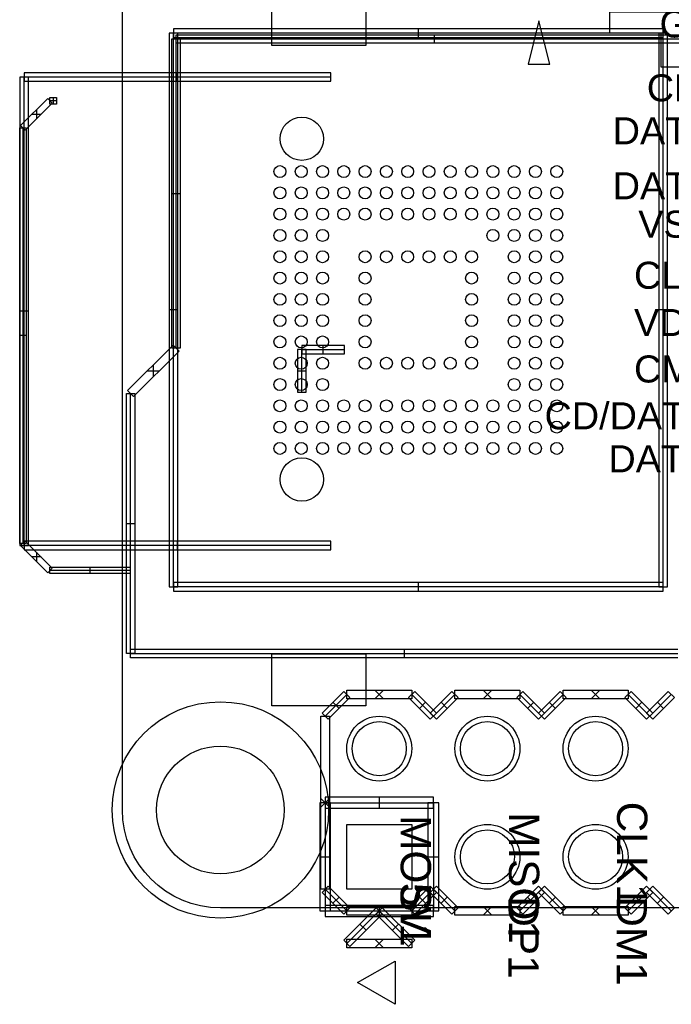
# Model space of a CAD drawing. Header units: millimetres. Extents: x -2.4 to 42.1, y -2.4 to 40.2.
# Tile 1 of 12: x -2.4 to 12.9, y -2.3 to 20.9. Entities that reach past the tile are written whole.
import ezdxf

# ---------------------------------------------------------------- set-up
doc = ezdxf.new("R2010")
doc.units = ezdxf.units.MM
doc.header["$MEASUREMENT"] = 0
for name, color, linetype in [('BOT', 3, 'Continuous'), ('SILK-BOT', 6, 'Continuous'), ('SILK-TOP', 7, 'Continuous'), ('TOP', 255, 'Continuous')]:
    doc.layers.add(name, color=color, linetype=linetype)

msp = doc.modelspace()

# ---------------------------------------------------------------- linework, layer by layer
at = {"layer": 'BOT'}
msp.add_lwpolyline([(5.268, 0.438), (5.268, 1.962), (6.792, 1.962), (6.792, 0.438), (5.268, 0.438)], dxfattribs=at)
for centre, radius in [((4.212, 18.058), 0.508), ((3.698, 17.288), 0.14), ((4.198, 17.288), 0.14), ((4.698, 17.288), 0.14), ((5.198, 17.288), 0.14), ((5.698, 17.288), 0.14), ((6.198, 17.288), 0.14), ((6.698, 17.288), 0.14), ((7.198, 17.288), 0.14), ((7.698, 17.288), 0.14), ((8.198, 17.288), 0.14), ((8.698, 17.288), 0.14), ((9.198, 17.288), 0.14), ((9.698, 17.288), 0.14), ((10.198, 17.288), 0.14), ((3.698, 16.788), 0.14), ((4.198, 16.788), 0.14), ((4.698, 16.788), 0.14), ((5.198, 16.788), 0.14), ((5.698, 16.788), 0.14), ((6.198, 16.788), 0.14), ((6.698, 16.788), 0.14), ((7.198, 16.788), 0.14), ((7.698, 16.788), 0.14), ((8.198, 16.788), 0.14), ((8.698, 16.788), 0.14), ((9.198, 16.788), 0.14), ((9.698, 16.788), 0.14), ((10.198, 16.788), 0.14), ((3.698, 16.288), 0.14), ((4.198, 16.288), 0.14), ((4.698, 16.288), 0.14), ((5.198, 16.288), 0.14), ((5.698, 16.288), 0.14), ((6.198, 16.288), 0.14), ((6.698, 16.288), 0.14), ((7.198, 16.288), 0.14), ((7.698, 16.288), 0.14), ((8.198, 16.288), 0.14), ((8.698, 16.288), 0.14), ((9.198, 16.288), 0.14), ((9.698, 16.288), 0.14), ((10.198, 16.288), 0.14), ((3.698, 15.788), 0.14), ((4.198, 15.788), 0.14), ((4.698, 15.788), 0.14), ((8.698, 15.788), 0.14), ((9.198, 15.788), 0.14), ((9.698, 15.788), 0.14), ((10.198, 15.788), 0.14), ((3.698, 15.288), 0.14), ((4.198, 15.288), 0.14), ((4.698, 15.288), 0.14), ((5.698, 15.288), 0.14), ((6.198, 15.288), 0.14), ((6.698, 15.288), 0.14), ((7.198, 15.288), 0.14), ((7.698, 15.288), 0.14), ((8.198, 15.288), 0.14), ((9.198, 15.288), 0.14), ((9.698, 15.288), 0.14), ((10.198, 15.288), 0.14), ((3.698, 14.788), 0.14), ((4.198, 14.788), 0.14), ((4.698, 14.788), 0.14), ((5.698, 14.788), 0.14), ((8.198, 14.788), 0.14), ((9.198, 14.788), 0.14), ((9.698, 14.788), 0.14), ((10.198, 14.788), 0.14), ((3.698, 14.288), 0.14), ((4.198, 14.288), 0.14), ((4.698, 14.288), 0.14), ((5.698, 14.288), 0.14), ((8.198, 14.288), 0.14), ((9.198, 14.288), 0.14), ((9.698, 14.288), 0.14), ((10.198, 14.288), 0.14), ((3.698, 13.788), 0.14), ((4.198, 13.788), 0.14), ((4.698, 13.788), 0.14), ((5.698, 13.788), 0.14), ((8.198, 13.788), 0.14), ((9.198, 13.788), 0.14), ((9.698, 13.788), 0.14), ((10.198, 13.788), 0.14), ((3.698, 13.288), 0.14), ((4.198, 13.288), 0.14), ((4.698, 13.288), 0.14), ((5.698, 13.288), 0.14), ((8.198, 13.288), 0.14), ((9.198, 13.288), 0.14), ((9.698, 13.288), 0.14), ((10.198, 13.288), 0.14), ((3.698, 12.788), 0.14), ((4.198, 12.788), 0.14), ((4.698, 12.788), 0.14), ((5.698, 12.788), 0.14), ((6.198, 12.788), 0.14), ((6.698, 12.788), 0.14), ((7.198, 12.788), 0.14), ((7.698, 12.788), 0.14), ((8.198, 12.788), 0.14), ((9.198, 12.788), 0.14), ((9.698, 12.788), 0.14), ((10.198, 12.788), 0.14), ((3.698, 12.288), 0.14), ((4.198, 12.288), 0.14), ((4.698, 12.288), 0.14), ((9.198, 12.288), 0.14), ((9.698, 12.288), 0.14), ((10.198, 12.288), 0.14), ((3.698, 11.788), 0.14), ((4.198, 11.788), 0.14), ((4.698, 11.788), 0.14), ((5.198, 11.788), 0.14), ((5.698, 11.788), 0.14), ((6.198, 11.788), 0.14), ((6.698, 11.788), 0.14), ((7.198, 11.788), 0.14), ((7.698, 11.788), 0.14), ((8.198, 11.788), 0.14), ((8.698, 11.788), 0.14), ((9.198, 11.788), 0.14), ((9.698, 11.788), 0.14), ((10.198, 11.788), 0.14), ((3.698, 11.288), 0.14), ((4.198, 11.288), 0.14), ((4.698, 11.288), 0.14), ((5.198, 11.288), 0.14), ((5.698, 11.288), 0.14), ((6.198, 11.288), 0.14), ((6.698, 11.288), 0.14), ((7.198, 11.288), 0.14), ((7.698, 11.288), 0.14), ((8.198, 11.288), 0.14), ((8.698, 11.288), 0.14), ((9.198, 11.288), 0.14), ((9.698, 11.288), 0.14), ((10.198, 11.288), 0.14), ((3.698, 10.788), 0.14), ((4.198, 10.788), 0.14), ((4.698, 10.788), 0.14), ((5.198, 10.788), 0.14), ((5.698, 10.788), 0.14), ((6.198, 10.788), 0.14), ((6.698, 10.788), 0.14), ((7.198, 10.788), 0.14), ((7.698, 10.788), 0.14), ((8.198, 10.788), 0.14), ((8.698, 10.788), 0.14), ((9.198, 10.788), 0.14), ((9.698, 10.788), 0.14), ((10.198, 10.788), 0.14), ((4.212, 10.058), 0.508), ((2.3, 2.3), 2.54), ((6.03, 3.74), 0.762), ((8.57, 3.74), 0.762), ((11.11, 3.74), 0.762), ((2.3, 2.3), 1.5), ((8.57, 1.2), 0.762), ((11.11, 1.2), 0.762)]:
    msp.add_circle(centre, radius, dxfattribs=at)
at = {"layer": 'SILK-BOT'}
for p, q in [((12.698, 20.638), (1.198, 20.638)), ((1.198, 20.638), (1.198, 20.438)), ((6.948, 20.438), (6.948, 20.638)), ((12.698, 20.438), (12.698, 20.638)), ((1.098, 20.538), (1.098, 7.538)), ((1.298, 20.538), (1.098, 20.538)), ((12.698, 20.538), (1.198, 20.538)), ((1.198, 7.538), (1.198, 20.538)), ((1.198, 20.438), (12.698, 20.438)), ((1.298, 7.538), (1.298, 20.538)), ((12.598, 20.538), (12.598, 7.538)), ((12.798, 20.538), (12.598, 20.538)), ((12.698, 7.538), (12.698, 20.538)), ((12.798, 7.538), (12.798, 20.538)), ((1.298, 14.038), (1.098, 14.038)), ((12.798, 14.038), (12.598, 14.038)), ((1.198, 7.638), (1.198, 7.438)), ((12.698, 7.638), (1.198, 7.638)), ((6.948, 7.438), (6.948, 7.638)), ((12.698, 7.438), (12.698, 7.638)), ((1.098, 7.538), (1.298, 7.538)), ((12.698, 7.538), (1.198, 7.538)), ((1.198, 7.438), (12.698, 7.438)), ((12.598, 7.538), (12.798, 7.538))]:
    msp.add_line(p, q, dxfattribs=at)
msp.add_lwpolyline([(11.448, 20.538), (11.448, 21.038), (13.248, 21.038), (13.248, 19.738), (12.648, 19.738), (12.648, 20.538), (11.448, 20.538)], dxfattribs=at)
at = {"layer": 'SILK-TOP'}
for p, q in [((1.159, 13.142), (1.159, 20.401)), ((1.159, 20.401), (1.359, 20.401)), ((1.259, 20.501), (13.4, 20.501)), ((1.259, 20.301), (1.259, 20.501)), ((1.259, 13.142), (1.259, 20.401)), ((1.259, 20.401), (13.4, 20.401)), ((1.359, 20.401), (1.359, 13.142)), ((7.33, 20.301), (7.33, 20.501)), ((13.4, 20.301), (1.259, 20.301)), ((-2.408, 19.508), (-2.408, 8.508)), ((-2.208, 19.508), (-2.408, 19.508)), ((4.892, 19.608), (-2.308, 19.608)), ((-2.308, 19.608), (-2.308, 19.408)), ((4.892, 19.508), (-2.308, 19.508)), ((-2.308, 8.508), (-2.308, 19.508)), ((-2.208, 8.508), (-2.208, 19.508)), ((1.292, 19.408), (1.292, 19.608)), ((4.892, 19.408), (4.892, 19.608)), ((-2.308, 19.408), (4.892, 19.408)), ((-2.391, 18.367), (-1.756, 19.002)), ((-1.756, 19.002), (-1.648, 18.895)), ((-1.702, 19.025), (-1.549, 19.025)), ((-1.702, 18.872), (-1.702, 19.025)), ((-1.626, 19.025), (-1.626, 18.872)), ((-1.549, 19.025), (-1.549, 18.872)), ((-1.648, 18.895), (-2.283, 18.26)), ((-2.019, 18.739), (-2.019, 18.523)), ((-1.549, 18.948), (-1.702, 18.948)), ((-1.549, 18.872), (-1.702, 18.872)), ((-1.912, 18.631), (-2.127, 18.631)), ((-2.413, 8.56), (-2.413, 18.313)), ((-2.413, 18.313), (-2.261, 18.313)), ((-2.283, 18.26), (-2.391, 18.367)), ((-2.337, 18.313), (-2.337, 8.56)), ((-2.261, 18.313), (-2.261, 8.56)), ((1.159, 16.771), (1.359, 16.771)), ((-2.208, 14.008), (-2.408, 14.008)), ((-2.261, 13.437), (-2.413, 13.437)), ((0.122, 12.145), (1.188, 13.212)), ((1.188, 13.212), (1.33, 13.071)), ((5.212, 13.208), (4.212, 13.208)), ((4.212, 13.208), (4.212, 13.008)), ((4.712, 13.008), (4.712, 13.208)), ((5.212, 13.008), (5.212, 13.208)), ((1.33, 13.071), (0.263, 12.004)), ((1.359, 13.142), (1.159, 13.142)), ((4.112, 13.108), (4.112, 12.108)), ((4.312, 13.108), (4.112, 13.108)), ((4.212, 13.108), (5.212, 13.108)), ((4.212, 12.108), (4.212, 13.108)), ((4.212, 13.008), (5.212, 13.008)), ((4.312, 12.108), (4.312, 13.108)), ((0.726, 12.467), (0.726, 12.75)), ((0.584, 12.608), (0.867, 12.608)), ((4.112, 12.608), (4.312, 12.608)), ((0.092, 5.975), (0.092, 12.075)), ((0.092, 12.075), (0.292, 12.075)), ((0.263, 12.004), (0.122, 12.145)), ((0.192, 5.975), (0.192, 12.075)), ((0.292, 12.075), (0.292, 5.975)), ((4.112, 12.108), (4.312, 12.108)), ((0.092, 9.025), (0.292, 9.025)), ((-2.261, 8.56), (-2.413, 8.56)), ((-2.391, 8.506), (-2.283, 8.614)), ((-2.308, 8.608), (-2.308, 8.408)), ((4.892, 8.608), (-2.308, 8.608)), ((-2.283, 8.614), (-1.648, 7.979)), ((1.292, 8.408), (1.292, 8.608)), ((4.892, 8.408), (4.892, 8.608)), ((-2.408, 8.508), (-2.208, 8.508)), ((-1.756, 7.871), (-2.391, 8.506)), ((4.892, 8.508), (-2.308, 8.508)), ((-2.308, 8.408), (4.892, 8.408)), ((-2.019, 8.35), (-2.019, 8.135)), ((-1.912, 8.242), (-2.127, 8.242)), ((-1.648, 7.979), (-1.756, 7.871)), ((-1.702, 8.001), (0.178, 8.001)), ((-1.702, 7.849), (-1.702, 8.001)), ((0.178, 7.925), (-1.702, 7.925)), ((-0.762, 8.001), (-0.762, 7.849)), ((0.178, 8.001), (0.178, 7.849)), ((0.178, 7.849), (-1.702, 7.849)), ((0.192, 6.075), (13.045, 6.075)), ((0.192, 5.875), (0.192, 6.075)), ((6.619, 5.875), (6.619, 6.075)), ((0.292, 5.975), (0.092, 5.975)), ((0.192, 5.975), (13.045, 5.975)), ((13.045, 5.875), (0.192, 5.875)), ((5.268, 5.112), (6.792, 5.112)), ((5.268, 4.908), (5.268, 5.112)), ((6.132, 5.112), (5.928, 4.908)), ((6.132, 4.908), (5.928, 5.112)), ((6.792, 5.112), (6.792, 4.908)), ((7.808, 5.112), (9.332, 5.112)), ((7.808, 4.908), (7.808, 5.112)), ((8.672, 5.112), (8.468, 4.908)), ((8.672, 4.908), (8.468, 5.112)), ((9.332, 5.112), (9.332, 4.908)), ((10.348, 5.112), (11.872, 5.112)), ((10.348, 4.908), (10.348, 5.112)), ((11.212, 5.112), (11.008, 4.908)), ((11.212, 4.908), (11.008, 5.112)), ((11.872, 5.112), (11.872, 4.908)), ((4.688, 4.574), (5.196, 5.082)), ((4.688, 4.574), (5.196, 5.082)), ((5.268, 5.01), (4.76, 4.502)), ((5.268, 5.01), (4.76, 4.502)), ((5.34, 4.938), (4.832, 4.43)), ((5.34, 4.938), (4.832, 4.43)), ((5.196, 5.082), (5.34, 4.938)), ((5.196, 5.082), (5.34, 4.938)), ((6.792, 4.908), (5.268, 4.908)), ((6.72, 4.938), (6.864, 5.082)), ((7.228, 4.43), (6.72, 4.938)), ((7.3, 4.502), (6.792, 5.01)), ((6.864, 5.082), (7.372, 4.574)), ((7.228, 4.574), (7.736, 5.082)), ((7.808, 5.01), (7.3, 4.502)), ((7.88, 4.938), (7.372, 4.43)), ((7.736, 5.082), (7.88, 4.938)), ((9.332, 4.908), (7.808, 4.908)), ((9.26, 4.938), (9.404, 5.082)), ((9.768, 4.43), (9.26, 4.938)), ((9.84, 4.502), (9.332, 5.01)), ((9.404, 5.082), (9.912, 4.574)), ((9.768, 4.574), (10.276, 5.082)), ((10.348, 5.01), (9.84, 4.502)), ((10.42, 4.938), (9.912, 4.43)), ((10.276, 5.082), (10.42, 4.938)), ((11.872, 4.908), (10.348, 4.908)), ((11.8, 4.938), (11.944, 5.082)), ((12.308, 4.43), (11.8, 4.938)), ((12.38, 4.502), (11.872, 5.01)), ((11.944, 5.082), (12.452, 4.574)), ((12.308, 4.574), (12.816, 5.082)), ((12.888, 5.01), (12.38, 4.502)), ((12.96, 4.938), (12.452, 4.43)), ((12.816, 5.082), (12.96, 4.938)), ((4.942, 4.828), (5.086, 4.684)), ((5.086, 4.684), (4.942, 4.828)), ((7.118, 4.828), (6.974, 4.684)), ((7.626, 4.684), (7.482, 4.828)), ((9.658, 4.828), (9.514, 4.684)), ((10.166, 4.684), (10.022, 4.828)), ((12.198, 4.828), (12.054, 4.684)), ((12.706, 4.684), (12.562, 4.828)), ((4.658, 0.438), (4.658, 4.502)), ((4.658, 4.502), (4.862, 4.502)), ((4.832, 4.43), (4.688, 4.574)), ((4.832, 4.43), (4.688, 4.574)), ((4.862, 4.502), (4.862, 0.438)), ((7.372, 4.43), (7.228, 4.574)), ((7.372, 4.574), (7.228, 4.43)), ((9.912, 4.43), (9.768, 4.574)), ((9.912, 4.574), (9.768, 4.43)), ((12.452, 4.43), (12.308, 4.574)), ((12.452, 4.574), (12.308, 4.43)), ((4.658, 2.572), (4.862, 2.368)), ((4.862, 2.572), (4.658, 2.368)), ((7.3, 2.597), (4.76, 2.597)), ((4.76, 2.597), (4.76, 2.343)), ((6.03, 2.597), (6.03, 2.343)), ((7.3, 2.343), (7.3, 2.597)), ((4.633, 2.47), (4.633, -0.07)), ((4.887, 2.47), (4.633, 2.47)), ((4.76, 2.47), (4.76, -0.07)), ((4.76, 2.47), (7.3, 2.47)), ((4.76, 2.343), (7.3, 2.343)), ((4.887, -0.07), (4.887, 2.47)), ((7.173, 2.47), (7.173, -0.07)), ((7.427, 2.47), (7.173, 2.47)), ((7.3, 2.47), (7.3, -0.07)), ((7.427, -0.07), (7.427, 2.47)), ((4.633, 1.2), (4.887, 1.2)), ((7.173, 1.2), (7.427, 1.2)), ((4.688, 0.366), (4.832, 0.51)), ((4.688, 0.366), (4.832, 0.51)), ((4.832, 0.51), (5.34, 0.002)), ((4.832, 0.51), (5.34, 0.002)), ((6.72, 0.002), (7.228, 0.51)), ((7.228, 0.51), (7.372, 0.366)), ((7.228, 0.366), (7.372, 0.51)), ((7.372, 0.51), (7.88, 0.002)), ((9.26, 0.002), (9.768, 0.51)), ((9.768, 0.51), (9.912, 0.366)), ((9.768, 0.366), (9.912, 0.51)), ((9.912, 0.51), (10.42, 0.002)), ((11.8, 0.002), (12.308, 0.51)), ((12.308, 0.51), (12.452, 0.366)), ((12.308, 0.366), (12.452, 0.51)), ((12.452, 0.51), (12.96, 0.002)), ((4.862, 0.438), (4.658, 0.438)), ((5.196, -0.142), (4.688, 0.366)), ((5.196, -0.142), (4.688, 0.366)), ((4.76, 0.438), (5.268, -0.07)), ((4.76, 0.438), (5.268, -0.07)), ((5.086, 0.256), (4.942, 0.112)), ((4.942, 0.112), (5.086, 0.256)), ((6.792, -0.07), (7.3, 0.438)), ((7.372, 0.366), (6.864, -0.142)), ((6.974, 0.256), (7.118, 0.112)), ((7.736, -0.142), (7.228, 0.366)), ((7.3, 0.438), (7.808, -0.07)), ((7.482, 0.112), (7.626, 0.256)), ((9.332, -0.07), (9.84, 0.438)), ((9.912, 0.366), (9.404, -0.142)), ((9.514, 0.256), (9.658, 0.112)), ((10.276, -0.142), (9.768, 0.366)), ((9.84, 0.438), (10.348, -0.07)), ((10.022, 0.112), (10.166, 0.256)), ((11.872, -0.07), (12.38, 0.438)), ((12.452, 0.366), (11.944, -0.142)), ((12.054, 0.256), (12.198, 0.112)), ((12.816, -0.142), (12.308, 0.366)), ((12.38, 0.438), (12.888, -0.07)), ((12.562, 0.112), (12.706, 0.256)), ((4.76, 0.057), (4.76, -0.197)), ((7.3, 0.057), (4.76, 0.057)), ((5.196, -0.76), (5.958, 0.002)), ((5.34, 0.002), (5.196, -0.142)), ((5.34, 0.002), (5.196, -0.142)), ((5.268, 0.032), (6.792, 0.032)), ((5.268, -0.172), (5.268, 0.032)), ((5.928, -0.172), (6.132, 0.032)), ((5.928, 0.032), (6.132, -0.172)), ((5.958, -0.142), (6.102, 0.002)), ((5.958, 0.002), (6.102, -0.142)), ((6.03, 0.057), (6.03, -0.197)), ((6.102, 0.002), (6.864, -0.76)), ((6.864, -0.142), (6.72, 0.002)), ((6.792, 0.032), (6.792, -0.172)), ((7.3, -0.197), (7.3, 0.057)), ((7.88, 0.002), (7.736, -0.142)), ((7.808, 0.032), (9.332, 0.032)), ((7.808, -0.172), (7.808, 0.032)), ((8.468, -0.172), (8.672, 0.032)), ((8.468, 0.032), (8.672, -0.172)), ((9.404, -0.142), (9.26, 0.002)), ((9.332, 0.032), (9.332, -0.172)), ((10.42, 0.002), (10.276, -0.142)), ((10.348, 0.032), (11.872, 0.032)), ((10.348, -0.172), (10.348, 0.032)), ((11.008, -0.172), (11.212, 0.032)), ((11.008, 0.032), (11.212, -0.172)), ((11.944, -0.142), (11.8, 0.002)), ((11.872, 0.032), (11.872, -0.172)), ((12.96, 0.002), (12.816, -0.142)), ((4.633, -0.07), (4.887, -0.07)), ((4.76, -0.07), (7.3, -0.07)), ((4.76, -0.197), (7.3, -0.197)), ((6.03, -0.07), (5.268, -0.832)), ((6.792, -0.172), (5.268, -0.172)), ((6.102, -0.142), (5.34, -0.904)), ((6.72, -0.904), (5.958, -0.142)), ((6.03, -0.07), (6.792, -0.832)), ((7.173, -0.07), (7.427, -0.07)), ((9.332, -0.172), (7.808, -0.172)), ((11.872, -0.172), (10.348, -0.172)), ((5.577, -0.379), (5.721, -0.523)), ((6.483, -0.379), (6.339, -0.523)), ((5.34, -0.904), (5.196, -0.76)), ((5.268, -0.73), (6.792, -0.73)), ((5.268, -0.934), (5.268, -0.73)), ((5.928, -0.73), (6.132, -0.934)), ((6.132, -0.73), (5.928, -0.934)), ((6.864, -0.76), (6.72, -0.904)), ((6.792, -0.73), (6.792, -0.934)), ((6.792, -0.934), (5.268, -0.934))]:
    msp.add_line(p, q, dxfattribs=at)
for points in [[(9.779, 20.828), (9.525, 19.812), (10.033, 19.812), (9.779, 20.828)], [(6.407, -1.246), (6.407, -2.262), (5.518, -1.754), (6.407, -1.246)]]:
    msp.add_lwpolyline(points, dxfattribs=at)
at = {"layer": 'TOP'}
msp.add_lwpolyline([(0, 2.3), (0, 37.7, -0.414213), (2.3, 40), (37.7, 40, -0.414213), (40, 37.7), (40, 2.3, -0.414213), (37.7, 0), (2.3, 0, -0.414212), (0, 2.3)], format="xyb", dxfattribs=at)
for points in [[(3.507, 21.468), (5.717, 21.468), (5.717, 20.248), (3.507, 20.248), (3.507, 21.468)], [(3.507, 5.968), (5.717, 5.968), (5.717, 4.748), (3.507, 4.748), (3.507, 5.968)], [(5.268, 0.438), (5.268, 1.962), (6.792, 1.962), (6.792, 0.438), (5.268, 0.438)]]:
    msp.add_lwpolyline(points, dxfattribs=at)
for centre, radius in [((4.212, 18.058), 0.508), ((4.212, 10.058), 0.508), ((2.3, 2.3), 2.54), ((6.03, 3.74), 0.635), ((8.57, 3.74), 0.635), ((11.11, 3.74), 0.635), ((2.3, 2.3), 1.5), ((8.57, 1.2), 0.635), ((11.11, 1.2), 0.635)]:
    msp.add_circle(centre, radius, dxfattribs=at)

# ---------------------------------------------------------------- texts
at = {"layer": 'SILK-BOT', "char_height": 0.7112, "attachment_point": 7, "rotation": 270, "line_spacing_factor": 0.963855}
for s, insert, width in [('\\fArial;CLK1', (11.604, 2.495), 2.95191), ('\\fArial;MISO1', (9.064, 2.248), 3.53458), ('\\fArial;MOSI1', (6.524, 2.178), 3.53458), ('\\fArial;5V', (6.524, 0.59), 1.88939), ('\\fArial;DP1', (9.064, 0.273), 2.36924), ('\\fArial;DM1', (11.604, 0.273), 2.53633)]:
    msp.add_mtext(s, dxfattribs=dict(at, insert=insert, width=width))
at = {"layer": 'SILK-TOP', "char_height": 0.635, "attachment_point": 7, "line_spacing_factor": 0.963855}
for s, insert, width in [('\\fArial;G', (12.612, 20.427), 1.22792), ('\\fArial;CD', (12.312, 18.927), 1.82467), ('\\fArial;DAT1', (11.512, 17.927), 2.65093), ('\\fArial;DAT0', (11.512, 16.627), 2.77334), ('\\fArial;VSS', (12.112, 15.727), 2.33726), ('\\fArial;CLK', (12.012, 14.527), 2.30666), ('\\fArial;VDD', (12.012, 13.427), 2.44054), ('\\fArial;CMD', (12.012, 12.327), 2.55913), ('\\fArial;CD/DAT3', (9.912, 11.227), 4.31877), ('\\fArial;DAT2', (11.412, 10.227), 2.76187)]:
    msp.add_mtext(s, dxfattribs=dict(at, insert=insert, width=width))

doc.saveas('drawing.dxf')
